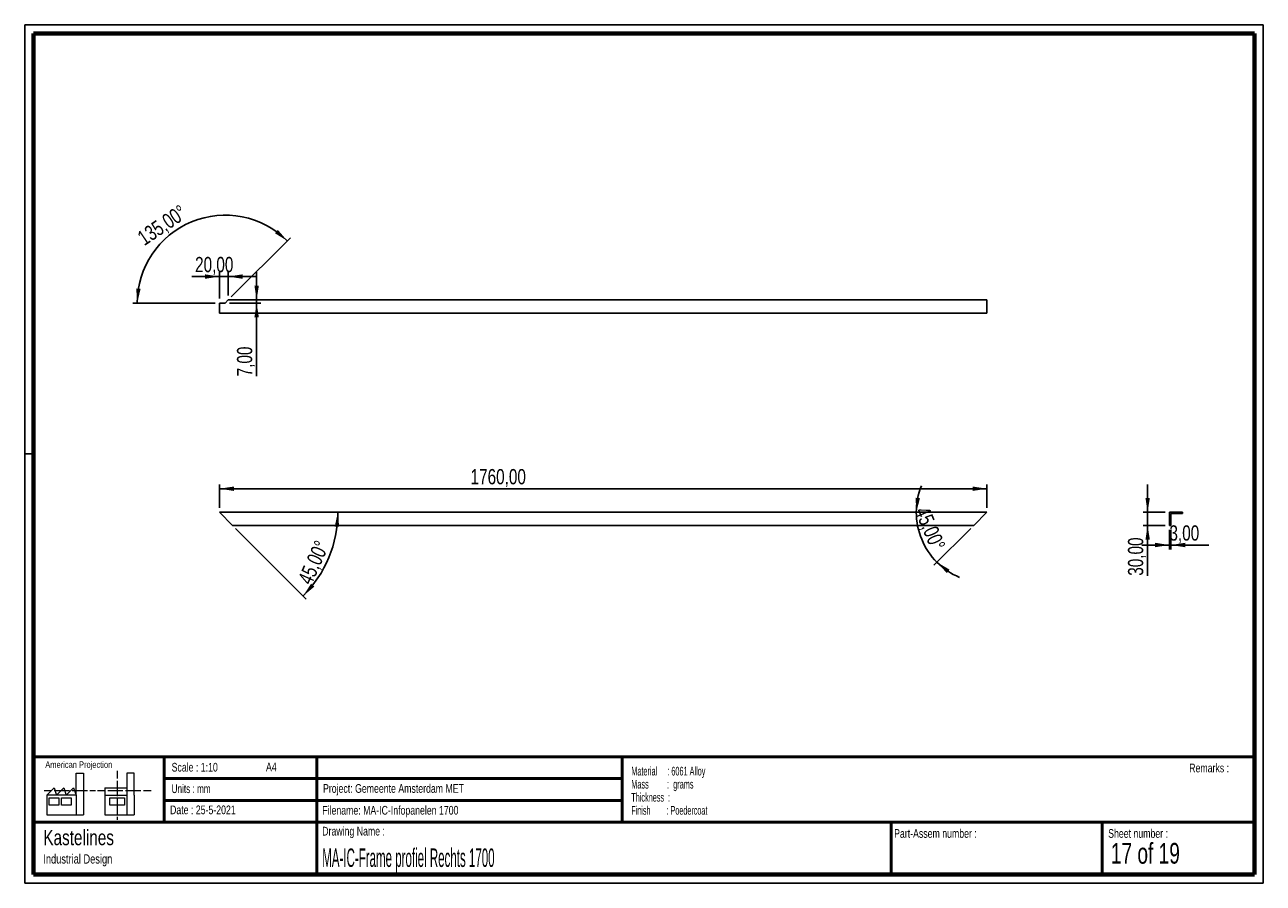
# Paper-space layout 'Sheet13(2)' of a CAD drawing. Header units: millimetres. Extents: x 7 to 291, y 7 to 204.
import ezdxf

# ---------------------------------------------------------------- set-up
doc = ezdxf.new("R2010")
doc.units = ezdxf.units.MM
for name, color, linetype in [('BORDERS', 7, 'Continuous'), ('DRAWING', 7, 'Continuous'), ('TEXT_SHEET_FORMAT', 7, 'Continuous')]:
    doc.layers.add(name, color=color, linetype=linetype)
doc.styles.add('SLDTEXTSTYLE0', font='TXT', dxfattribs={"width": 0.7})
doc.styles.add('SLDTEXTSTYLE1', font='TXT', dxfattribs={"width": 0.75})
doc.styles.add('SLDTEXTSTYLE10', font='TXT', dxfattribs={"width": 0.6875})
doc.styles.add('SLDTEXTSTYLE12', font='TXT', dxfattribs={"width": 0.568654})
doc.styles.add('SLDTEXTSTYLE4', font='TXT', dxfattribs={"width": 0.55})
doc.styles.add('SLDTEXTSTYLE5', font='TXT', dxfattribs={"width": 0.605})
doc.styles.add('SLDTEXTSTYLE7', font='TXT', dxfattribs={"width": 0.467045})
doc.dimstyles.new('SLDDIMSTYLE14', dxfattribs={"dimtxt": 3.5, "dimasz": 3.302, "dimexe": 0, "dimexo": 0.0625, "dimgap": 0.875, "dimtad": 1, "dimlfac": 10, "dimrnd": 1e-09, "dimzin": 12, "dimdsep": 46, "dimtxsty": 'SLDTEXTSTYLE1', "dimsah": 1, "dimcen": 0.09, "dimadec": 0, "dimazin": 3, "dimtfac": 1, "dimtofl": 0, "dimtmove": 0, "dimatfit": 3, "dimfxl": 1, "dimfrac": 2, "dimtolj": 1, "dimtzin": 12, "dimarcsym": 0})
doc.dimstyles.new('SLDDIMSTYLE15', dxfattribs={"dimtxt": 3.5, "dimasz": 3.302, "dimexe": 0, "dimexo": 0.0625, "dimgap": 0.875, "dimtad": 1, "dimlfac": 10, "dimrnd": 1e-09, "dimzin": 12, "dimdsep": 46, "dimtxsty": 'SLDTEXTSTYLE1', "dimsah": 1, "dimcen": 0.09, "dimadec": 0, "dimazin": 3, "dimtfac": 1, "dimtmove": 0, "dimatfit": 0, "dimfxl": 1, "dimfrac": 2, "dimtolj": 1, "dimtzin": 12, "dimarcsym": 0})
doc.dimstyles.new('SLDDIMSTYLE21', dxfattribs={"dimtxt": 3.5, "dimasz": 3.302, "dimexe": 0, "dimexo": 0.0625, "dimgap": 0.875, "dimtad": 1, "dimdec": 4, "dimlfac": 10, "dimzin": 12, "dimdsep": 46, "dimtxsty": 'SLDTEXTSTYLE1', "dimsah": 1, "dimcen": 0.09, "dimazin": 3, "dimtfac": 1, "dimtofl": 0, "dimtmove": 0, "dimatfit": 3, "dimfxl": 1, "dimfrac": 2, "dimtolj": 1, "dimtzin": 12, "dimarcsym": 0})

# ---------------------------------------------------------------- blocks, each defined once
blk = doc.blocks.new('SW_NOTE_0_64')
at = {"layer": 'TEXT_SHEET_FORMAT', "color": 0, "char_height": 2, "attachment_point": 1}
for s, insert, style in [('Material     : 6061 Alloy', (0, 2.58), 'SLDTEXTSTYLE5'), ('Mass         :  grams', (0, -0.42), 'SLDTEXTSTYLE4'), ('Thickness  :', (0, -3.42), 'SLDTEXTSTYLE5'), ('Finish        : Poedercoat', (0, -6.42), 'SLDTEXTSTYLE12')]:
    blk.add_mtext(s, dxfattribs=dict(at, insert=insert, style=style))
blk = doc.blocks.new('SW_NOTE_0_65')
at = {"layer": 'DRAWING', "color": 0, "attachment_point": 1, "style": 'SLDTEXTSTYLE1'}
for s, insert, char_height in [('Kastelines', (0, 4.51), 3.5), ('Industrial Design', (0, -1.09), 2.1167)]:
    blk.add_mtext(s, dxfattribs=dict(at, insert=insert, char_height=char_height))
blk = doc.blocks.new('_D_124')
at = {"layer": 'DRAWING', "color": 7}
for p, q in [((51.22, 92.91), (51.22, 98.32)), ((227.22, 97.32), (51.22, 97.32)), ((227.22, 92.91), (227.22, 98.32))]:
    blk.add_line(p, q, dxfattribs=at)
for points in [[(51.22, 97.32), (54.53, 96.81), (54.53, 97.82)], [(227.22, 97.32), (223.92, 97.82), (223.92, 96.81)]]:
    blk.add_solid(points, dxfattribs=at)
at = {"layer": 'DRAWING', "color": 7, "insert": (108.8, 101.83), "char_height": 3.5, "attachment_point": 1, "style": 'SLDTEXTSTYLE1'}
blk.add_mtext('1760,00', dxfattribs=at)
blk = doc.blocks.new('_D_125')
at = {"layer": 'DRAWING', "color": 7}
blk.add_line((54.93, 88.2), (71.12, 72.01), dxfattribs=at)
blk.add_arc((51.22, 91.91), 27.14, 315, 0, dxfattribs=at)
for points in [[(78.36, 91.91), (77.66, 88.64), (78.67, 88.58)], [(70.42, 72.72), (72.98, 74.85), (72.22, 75.52)]]:
    blk.add_solid(points, dxfattribs=at)
at = {"layer": 'DRAWING', "color": 7, "insert": (69.08, 76.46), "char_height": 3.5, "attachment_point": 1, "rotation": 65.7508, "style": 'SLDTEXTSTYLE1'}
blk.add_mtext('45,00°', dxfattribs=at)
blk = doc.blocks.new('_D_126')
at = {"layer": 'DRAWING', "color": 7}
blk.add_line((223.52, 88.2), (215.06, 79.74), dxfattribs=at)
for start, end in [(157.913, 180), (180, 225), (225, 247.087)]:
    blk.add_arc((227.22, 91.91), 16.21, start, end, dxfattribs=at)
for points in [[(211.02, 91.91), (211.85, 95.14), (210.84, 95.24)], [(215.76, 80.45), (218, 77.96), (218.64, 78.75)]]:
    blk.add_solid(points, dxfattribs=at)
at = {"layer": 'DRAWING', "color": 7, "insert": (213.82, 93.56), "char_height": 3.5, "attachment_point": 1, "rotation": 292.9648, "style": 'SLDTEXTSTYLE1'}
blk.add_mtext('45,00°', dxfattribs=at)
blk = doc.blocks.new('_D_127')
at = {"layer": 'DRAWING', "color": 7}
for p, q in [((51.22, 146), (44.87, 146)), ((51.22, 140.93), (51.22, 147)), ((51.22, 146), (53.22, 146)), ((53.22, 141.63), (53.22, 147)), ((53.22, 146), (59.57, 146))]:
    blk.add_line(p, q, dxfattribs=at)
for points in [[(51.22, 146), (47.92, 146.51), (47.92, 145.49)], [(53.22, 146), (56.53, 145.49), (56.53, 146.51)]]:
    blk.add_solid(points, dxfattribs=at)
at = {"layer": 'DRAWING', "color": 7, "insert": (45.62, 150.51), "char_height": 3.5, "attachment_point": 1, "style": 'SLDTEXTSTYLE1'}
blk.add_mtext('20,00', dxfattribs=at)
blk = doc.blocks.new('_D_128')
at = {"layer": 'DRAWING', "color": 7}
for p, q in [((53.93, 141.34), (67.49, 154.9)), ((50.22, 139.93), (31.36, 139.93))]:
    blk.add_line(p, q, dxfattribs=at)
blk.add_arc((52.52, 139.93), 20.16, 45, 180, dxfattribs=at)
for points in [[(66.78, 154.19), (64.6, 156.72), (63.94, 155.94)], [(32.36, 139.93), (33.13, 143.18), (32.12, 143.27)]]:
    blk.add_solid(points, dxfattribs=at)
at = {"layer": 'DRAWING', "color": 7, "insert": (32.03, 155.86), "char_height": 3.5, "attachment_point": 1, "rotation": 34.0841, "style": 'SLDTEXTSTYLE1'}
blk.add_mtext('135,00°', dxfattribs=at)
blk = doc.blocks.new('_D_129')
at = {"layer": 'DRAWING', "color": 7}
for p, q in [((59.74, 140.63), (59.74, 146.98)), ((53.52, 139.93), (60.74, 139.93)), ((59.74, 139.93), (59.74, 140.63)), ((59.74, 139.93), (59.74, 123.11))]:
    blk.add_line(p, q, dxfattribs=at)
for points in [[(59.74, 140.63), (60.25, 143.94), (59.23, 143.94)], [(59.74, 139.93), (59.23, 136.63), (60.25, 136.63)]]:
    blk.add_solid(points, dxfattribs=at)
at = {"layer": 'DRAWING', "color": 7, "insert": (55.23, 123.11), "char_height": 3.5, "attachment_point": 1, "rotation": 90, "style": 'SLDTEXTSTYLE1'}
blk.add_mtext('7,00', dxfattribs=at)
blk = doc.blocks.new('_D_130')
at = {"layer": 'DRAWING', "color": 7}
for p, q in [((264.06, 91.91), (264.06, 98.26)), ((268.06, 91.91), (263.06, 91.91)), ((264.06, 91.91), (264.06, 88.91)), ((268.06, 88.91), (263.06, 88.91)), ((264.06, 88.91), (264.06, 77.35))]:
    blk.add_line(p, q, dxfattribs=at)
for points in [[(264.06, 91.91), (264.57, 95.21), (263.56, 95.21)], [(264.06, 88.91), (263.56, 85.6), (264.57, 85.6)]]:
    blk.add_solid(points, dxfattribs=at)
at = {"layer": 'DRAWING', "color": 7, "insert": (259.55, 77.35), "char_height": 3.5, "attachment_point": 1, "rotation": 90, "style": 'SLDTEXTSTYLE1'}
blk.add_mtext('30,00', dxfattribs=at)
blk = doc.blocks.new('_D_131')
at = {"layer": 'DRAWING', "color": 7}
for p, q in [((269.06, 87.91), (269.06, 83.4)), ((269.36, 87.91), (269.36, 83.4)), ((269.06, 84.4), (262.71, 84.4)), ((269.36, 84.4), (269.06, 84.4)), ((269.36, 84.4), (278.11, 84.4))]:
    blk.add_line(p, q, dxfattribs=at)
for points in [[(269.06, 84.4), (265.76, 84.91), (265.76, 83.89)], [(269.36, 84.4), (272.67, 83.89), (272.67, 84.91)]]:
    blk.add_solid(points, dxfattribs=at)
at = {"layer": 'DRAWING', "color": 7, "insert": (269.06, 88.91), "char_height": 3.5, "attachment_point": 1, "style": 'SLDTEXTSTYLE1'}
blk.add_mtext('3,00', dxfattribs=at)

psp = doc.layouts.new('Sheet13(2)')

# ---------------------------------------------------------------- linework, layer by layer
at = {"color": 7, "linetype": 'Continuous', "lineweight": 25}
for p, q in [((51.224596, 139.933702), (51.224596, 137.633272)), ((51.224596, 139.933702), (52.524596, 139.933702)), ((52.524596, 139.933702), (53.224596, 140.633702)), ((227.224596, 140.633702), (53.224596, 140.633702)), ((227.224596, 140.633702), (227.224596, 137.633272)), ((227.224596, 137.633272), (51.224596, 137.633272)), ((54.224596, 88.906697), (51.224596, 91.906697)), ((227.224596, 91.906697), (51.224596, 91.906697)), ((227.224596, 91.906697), (224.224596, 88.906697)), ((269.064104, 91.906697), (269.064104, 88.906697)), ((272.064534, 91.906697), (269.064104, 91.906697)), ((269.364104, 91.606697), (272.064534, 91.606697)), ((269.364104, 88.906697), (269.364104, 91.606697)), ((272.064534, 91.906697), (272.064534, 91.606697)), ((224.224596, 88.906697), (54.224596, 88.906697)), ((269.364104, 88.906697), (269.064104, 88.906697))]:
    psp.add_line(p, q, dxfattribs=at)
at = {"layer": 'BORDERS', "lineweight": 70}
for p, q in [((8.569641, 8.783909), (8.569641, 201.783909)), ((8.569641, 201.783909), (288.569641, 201.783909)), ((288.569641, 201.783909), (288.569641, 8.783909)), ((288.569641, 8.783909), (8.569641, 8.783909))]:
    psp.add_line(p, q, dxfattribs=at)
at = {"layer": 'BORDERS', "lineweight": 50}
for p, q in [((8.569641, 35.783909), (288.569641, 35.783909)), ((38.569641, 35.783909), (38.569641, 20.783909)), ((73.569641, 35.783909), (73.569641, 8.783909)), ((143.569641, 35.783909), (143.569641, 20.783909)), ((38.569641, 30.783909), (143.569641, 30.783909)), ((38.569641, 25.783909), (143.569641, 25.783909)), ((8.569641, 20.783909), (288.569641, 20.783909)), ((205.222477, 8.783909), (205.222477, 20.783909)), ((253.650911, 8.783909), (253.650911, 20.783909))]:
    psp.add_line(p, q, dxfattribs=at)
at = {"layer": 'TEXT_SHEET_FORMAT'}
for p, q in [((6.569641, 203.783909), (290.569641, 203.783909)), ((6.569641, 203.783909), (6.569641, 6.783909)), ((290.569641, 203.783909), (290.569641, 6.783909)), ((6.569641, 105.283909), (8.621537, 105.283909)), ((6.569641, 6.783909), (290.569641, 6.783909))]:
    psp.add_line(p, q, dxfattribs=at)
at = {"layer": 'TEXT_SHEET_FORMAT', "color": 7, "linetype": 'Continuous', "lineweight": 18}
for p, q in [((18.320827, 26.971098), (18.320827, 32.036143)), ((18.320827, 32.036143), (20.002717, 32.036143)), ((20.002717, 32.036143), (20.002717, 22.470411)), ((27.732829, 32.596011), (27.732829, 30.83891)), ((31.654195, 32.031732), (29.972304, 32.031732)), ((29.972304, 32.031732), (29.972304, 22.466)), ((31.654195, 26.966766), (31.654195, 32.031732)), ((11.593265, 26.971098), (13.275156, 28.659446)), ((13.275156, 28.659446), (13.837466, 26.971098)), ((13.837466, 26.971098), (15.519356, 28.659446)), ((15.519356, 28.659446), (16.081352, 26.971098)), ((16.081352, 26.971098), (17.763242, 28.659446)), ((17.763242, 28.659446), (18.320827, 26.971098)), ((24.926633, 28.655036), (24.926633, 26.966766)), ((24.926633, 28.655036), (29.972304, 28.655036)), ((27.732829, 30.251635), (27.732829, 28.489887)), ((27.732829, 28.489887), (27.732829, 26.728218)), ((10.980867, 28.099735), (12.735999, 28.099735)), ((18.320827, 26.971098), (11.593265, 26.971098)), ((11.593265, 26.971098), (11.593265, 22.470411)), ((12.155576, 26.411465), (14.399461, 26.411465)), ((12.155576, 24.723117), (12.155576, 26.411465)), ((13.320991, 28.099735), (15.075966, 28.099735)), ((14.399461, 26.411465), (14.399461, 24.723117)), ((14.957046, 26.411465), (17.201247, 26.411465)), ((14.957046, 24.723117), (14.957046, 26.411465)), ((15.075966, 28.099735), (16.830941, 28.099735)), ((17.201247, 26.411465), (17.201247, 24.723117)), ((17.415933, 28.099735), (19.171065, 28.099735)), ((18.320827, 26.971098), (18.320827, 22.470411)), ((19.171065, 28.099735), (20.92604, 28.099735)), ((21.511032, 28.099735), (22.808913, 28.099735)), ((23.244743, 28.095324), (24.995229, 28.095324)), ((24.926633, 26.966766), (29.972304, 26.966766)), ((24.926633, 26.966766), (24.926633, 22.466)), ((25.580221, 28.095324), (27.335195, 28.095324)), ((26.050939, 26.407055), (29.41472, 26.407055)), ((26.050939, 24.718707), (26.050939, 26.407055)), ((27.335195, 28.095324), (29.090249, 28.095324)), ((27.732829, 26.140863), (27.732829, 24.379273)), ((29.41472, 26.407055), (29.41472, 24.718707)), ((29.675241, 28.095324), (31.430295, 28.095324)), ((31.430295, 28.095324), (33.18527, 28.095324)), ((31.654195, 26.966766), (31.654195, 22.466)), ((33.770261, 28.095324), (35.525236, 28.095324)), ((14.399461, 24.723117), (12.155576, 24.723117)), ((17.201247, 24.723117), (14.957046, 24.723117)), ((29.41472, 24.718707), (26.050939, 24.718707)), ((27.732829, 24.379273), (27.732829, 22.617525)), ((11.593265, 22.470411), (18.320827, 22.470411)), ((18.320827, 22.470411), (20.002717, 22.470411)), ((24.926633, 22.466), (31.654195, 22.466)), ((27.732829, 22.030171), (27.732829, 21.34201))]:
    psp.add_line(p, q, dxfattribs=at)

# ---------------------------------------------------------------- block references
at = {"layer": 'DRAWING'}
psp.add_blockref('SW_NOTE_0_65', (10.826503, 14.510992), dxfattribs=at)
at = {"layer": 'TEXT_SHEET_FORMAT', "color": 218}
psp.add_blockref('SW_NOTE_0_64', (145.652628, 30.930942), dxfattribs=at)

# ---------------------------------------------------------------- texts
at = {"layer": 'TEXT_SHEET_FORMAT', "attachment_point": 1}
for s, insert, char_height, style in [('American Projection', (11.277178, 34.755658), 1.5, 'SLDTEXTSTYLE1'), ('Scale : 1:10', (40.245387, 34.408225), 2, 'SLDTEXTSTYLE1'), ('A4', (61.890556, 34.486219), 2, 'SLDTEXTSTYLE1'), ('Remarks :', (273.595551, 34.235841), 2, 'SLDTEXTSTYLE1'), ('Units : mm', (40.239331, 29.476127), 2, 'SLDTEXTSTYLE0'), ('Project: Gemeente Amsterdam MET', (74.95639, 29.538044), 2, 'SLDTEXTSTYLE1'), ('Date : 25-5-2021', (39.886543, 24.621763), 2, 'SLDTEXTSTYLE1'), ('Filename: MA-IC-Infopanelen 1700', (74.797688, 24.531301), 2, 'SLDTEXTSTYLE1'), ('Drawing Name :', (74.780305, 19.736533), 2, 'SLDTEXTSTYLE1'), ('Part-Assem number :', (205.926583, 19.21038), 2, 'SLDTEXTSTYLE1'), ('Sheet number :', (255.011235, 19.21038), 2, 'SLDTEXTSTYLE1'), ('17 of 19', (255.634284, 16.03963), 4.7625, 'SLDTEXTSTYLE10')]:
    psp.add_mtext(s, dxfattribs=dict(at, insert=insert, char_height=char_height, style=style))
at = {"layer": 'TEXT_SHEET_FORMAT', "color": 218, "insert": (74.780305, 14.761674), "char_height": 4.23333333, "attachment_point": 1, "style": 'SLDTEXTSTYLE7'}
psp.add_mtext('MA-IC-Frame profiel Rechts 1700', dxfattribs=at)

# ---------------------------------------------------------------- dimensions: what is measured, and where the dimension line sits
at = {"layer": 'DRAWING', "color": 7}
for base, line1, line2, picture, middle in [((44.808233, 158.562651), ((52.524596, 139.933702), (53.224596, 140.633702)), ((51.224596, 139.933702), (52.524596, 139.933702)), '_D_128', (41.224596, 156.633702)), ((212.25174, 85.704737), ((224.224596, 88.906697), (227.224596, 91.906697)), ((51.224596, 91.906697), (227.224596, 91.906697)), '_D_126', (212.30254, 85.583487)), ((76.298346, 81.52081), ((54.224596, 88.906697), (51.224596, 91.906697)), ((227.224596, 91.906697), (51.224596, 91.906697)), '_D_125', (75.969634, 80.760277))]:
    dim = psp.add_angular_dim_2l(base=base, line1=line1, line2=line2, dimstyle='SLDDIMSTYLE21', dxfattribs=at)
    dim.commit()
    dim.dimension.update_dxf_attribs({"geometry": picture, "text_midpoint": middle, "dimtype": 162})
for base, p1, p2, dimstyle, picture, middle in [((53.224596, 145.999853), (51.224596, 139.933702), (53.224596, 140.633702), 'SLDDIMSTYLE15', '_D_127', (51.440124, 145.999853)), ((51.224596, 97.316397), (227.224596, 91.906697), (51.224596, 91.906697), 'SLDDIMSTYLE14', '_D_124', (117.206681, 97.316397)), ((269.064104, 84.400716), (269.364104, 88.906697), (269.064104, 88.906697), 'SLDDIMSTYLE15', '_D_131', (273.581465, 84.400716))]:
    dim = psp.add_linear_dim(base=base, p1=p1, p2=p2, dimstyle=dimstyle, dxfattribs=at)
    dim.commit()
    dim.dimension.update_dxf_attribs({"geometry": picture, "text_midpoint": middle, "dimtype": 160})
for base, p1, p2, picture, middle in [((59.737179, 140.633702), (52.524596, 139.933702), (53.224596, 140.633702), '_D_129', (59.737179, 127.633272)), ((264.064104, 88.906697), (269.064104, 91.906697), (269.064104, 88.906697), '_D_130', (264.064104, 83.164026))]:
    dim = psp.add_linear_dim(base=base, p1=p1, p2=p2, angle=90, dimstyle='SLDDIMSTYLE15', dxfattribs=at)
    dim.commit()
    dim.dimension.update_dxf_attribs({"geometry": picture, "text_midpoint": middle, "dimtype": 160})

doc.saveas('drawing.dxf')
